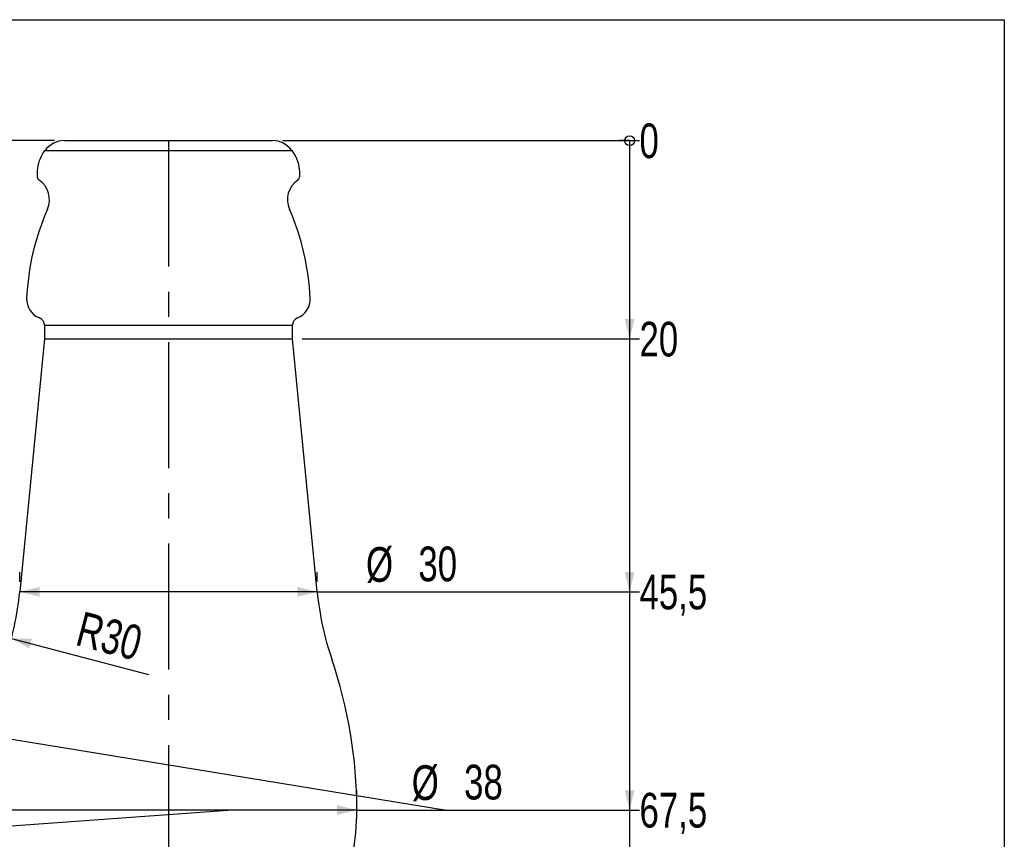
# Model space of a CAD drawing. Header units: millimetres. Extents: x 10 to 412, y 8 to 584.
# Tile 83 of 83: x 313 to 412, y 501 to 584. Entities that reach past the tile are written whole.
import ezdxf

# ---------------------------------------------------------------- set-up
doc = ezdxf.new("R2010")
doc.units = ezdxf.units.MM
doc.linetypes.add('CENTERX2', pattern=[20.32, 12.7, -2.54, 2.54, -2.54])
doc.layers.add('CENTERLINE', color=4, linetype='CENTERX2')
doc.layers.add('DIMENSIONS', color=2, linetype='Continuous')
doc.layers.add('OUTLINE', color=7, linetype='Continuous', lineweight=25)
doc.styles.add('SLDTEXTSTYLE0', font='TXT', dxfattribs={"width": 0.75})
doc.dimstyles.new('SLDDIMSTYLE11', dxfattribs={"dimtxt": 3.5, "dimasz": 2, "dimexe": 0, "dimexo": 0.0625, "dimgap": 0.875, "dimtad": 1, "dimrnd": 1e-09, "dimzin": 12, "dimdsep": 46, "dimtxsty": 'SLDTEXTSTYLE0', "dimsah": 1, "dimcen": 0, "dimadec": 0, "dimazin": 3, "dimtfac": 1, "dimtofl": 0, "dimtmove": 0, "dimatfit": 3, "dimfxl": 0, "dimfrac": 2, "dimtolj": 1, "dimtzin": 12, "dimarcsym": 0})
doc.dimstyles.new('SLDDIMSTYLE4', dxfattribs={"dimtxt": 3.5, "dimasz": 2, "dimexe": 0, "dimexo": 0.0625, "dimgap": 0.875, "dimtad": 1, "dimrnd": 1e-09, "dimzin": 12, "dimdsep": 46, "dimtxsty": 'SLDTEXTSTYLE0', "dimsah": 1, "dimcen": 0.09, "dimadec": 0, "dimazin": 3, "dimtol": 1, "dimtp": 1.5, "dimtm": 1.5, "dimtfac": 1, "dimtofl": 0, "dimtmove": 0, "dimatfit": 3, "dimfxl": 0, "dimfrac": 2, "dimtolj": 1, "dimarcsym": 0})
doc.dimstyles.new('SLDDIMSTYLE5', dxfattribs={"dimtxt": 3.5, "dimasz": 0.333333, "dimexe": 0, "dimexo": 0.0625, "dimgap": 0.875, "dimtad": 0, "dimtih": 1, "dimtoh": 1, "dimdec": 0, "dimrnd": 1e-09, "dimdsep": 46, "dimtxsty": 'SLDTEXTSTYLE0', "dimblk1": 'ORIGIN', "dimblk2": 'ORIGIN', "dimsah": 1, "dimcen": 0.09, "dimadec": 0, "dimazin": 2, "dimtfac": 1, "dimtdec": 0, "dimtofl": 0, "dimtmove": 0, "dimatfit": 3, "dimldrblk": 'ORIGIN', "dimfxl": 0, "dimfrac": 2, "dimtolj": 1, "dimtzin": 12, "dimarcsym": 0})
doc.dimstyles.new('SLDDIMSTYLE6', dxfattribs={"dimtxt": 3.5, "dimasz": 2, "dimexe": 0, "dimexo": 0.0625, "dimgap": 0.875, "dimtad": 0, "dimtih": 1, "dimtoh": 1, "dimrnd": 1e-09, "dimzin": 12, "dimdsep": 46, "dimtxsty": 'SLDTEXTSTYLE0', "dimsah": 1, "dimcen": 0.09, "dimadec": 0, "dimazin": 3, "dimtfac": 1, "dimtofl": 0, "dimtmove": 0, "dimatfit": 3, "dimfxl": 0, "dimfrac": 2, "dimtolj": 1, "dimtzin": 12, "dimarcsym": 0})
doc.dimstyles.new('SLDDIMSTYLE7', dxfattribs={"dimtxt": 3.5, "dimasz": 2, "dimexe": 0, "dimexo": 0.0625, "dimgap": 0.875, "dimtad": 1, "dimdec": 4, "dimzin": 12, "dimdsep": 46, "dimtxsty": 'SLDTEXTSTYLE0', "dimsah": 1, "dimcen": 0.09, "dimazin": 3, "dimtfac": 1, "dimtofl": 0, "dimtmove": 0, "dimatfit": 3, "dimfxl": 0, "dimfrac": 2, "dimtolj": 1, "dimtzin": 12, "dimarcsym": 0})
doc.dimstyles.new('SLDDIMSTYLE8', dxfattribs={"dimtxt": 3.5, "dimasz": 2, "dimexe": 0, "dimexo": 0.0625, "dimgap": 0.875, "dimtad": 1, "dimrnd": 1e-09, "dimzin": 12, "dimdsep": 46, "dimtxsty": 'SLDTEXTSTYLE0', "dimsah": 1, "dimcen": 0.09, "dimadec": 0, "dimazin": 3, "dimtfac": 1, "dimtofl": 0, "dimtmove": 0, "dimatfit": 3, "dimfxl": 0, "dimfrac": 2, "dimtolj": 1, "dimtzin": 12, "dimarcsym": 0})
doc.dimstyles.new('SLDDIMSTYLE9', dxfattribs={"dimtxt": 3.5, "dimasz": 2, "dimexe": 0, "dimexo": 0.0625, "dimgap": 0.875, "dimtad": 1, "dimrnd": 1e-09, "dimzin": 12, "dimdsep": 46, "dimtxsty": 'SLDTEXTSTYLE0', "dimsah": 1, "dimcen": 0, "dimadec": 0, "dimazin": 3, "dimtfac": 1, "dimtofl": 0, "dimtmove": 0, "dimatfit": 3, "dimfxl": 0, "dimfrac": 2, "dimtolj": 1, "dimtzin": 12, "dimarcsym": 0})

# ---------------------------------------------------------------- blocks, each defined once
blk = doc.blocks.new('_D_4')
at = {"layer": 'DIMENSIONS'}
for p, q in [((316.213, 571.805), (257.7, 571.805)), ((259.7, 324.805), (259.7, 571.805)), ((297.725, 324.805), (257.7, 324.805))]:
    blk.add_line(p, q, dxfattribs=at)
for points in [[(259.7, 571.805), (259.2, 569.805), (260.2, 569.805)], [(259.7, 324.805), (260.2, 326.805), (259.2, 326.805)]]:
    blk.add_solid(points, dxfattribs=at)
at = {"layer": 'DIMENSIONS', "attachment_point": 1, "rotation": 90, "style": 'SLDTEXTSTYLE0'}
for s, insert, char_height in [('±1,50', (256.2, 448.683), 2.5), ('247', (255.188, 439.632), 3.5)]:
    blk.add_mtext(s, dxfattribs=dict(at, insert=insert, char_height=char_height))
blk = doc.blocks.new('_Origin')
at = {"color": 0, "linetype": 'ByBlock', "lineweight": -2}
blk.add_line((0, 0), (-1, 0), dxfattribs=at)
blk.add_circle((0, 0), 0.5, dxfattribs=at)
blk = doc.blocks.new('_D_13')
at = {"layer": 'DIMENSIONS'}
blk.add_line((339.188, 571.805), (375.207, 571.805), dxfattribs=at)
blk.add_blockref('_Origin', (374.207, 571.805), dxfattribs=at)
at = {"layer": 'DIMENSIONS', "insert": (375.207, 573.539), "char_height": 3.5, "attachment_point": 1, "style": 'SLDTEXTSTYLE0'}
blk.add_mtext('0', dxfattribs=at)
blk = doc.blocks.new('_D_14')
at = {"layer": 'DIMENSIONS'}
for p, q in [((374.207, 571.805), (374.207, 551.805)), ((341.2, 551.805), (375.207, 551.805))]:
    blk.add_line(p, q, dxfattribs=at)
blk.add_solid([(374.207, 551.805), (374.707, 553.805), (373.707, 553.805)], dxfattribs=at)
at = {"layer": 'DIMENSIONS', "insert": (375.207, 553.539), "char_height": 3.5, "attachment_point": 1, "style": 'SLDTEXTSTYLE0'}
blk.add_mtext('20', dxfattribs=at)
blk = doc.blocks.new('_D_15')
at = {"layer": 'DIMENSIONS'}
for p, q in [((374.207, 551.805), (374.207, 526.305)), ((343.7, 526.305), (375.207, 526.305))]:
    blk.add_line(p, q, dxfattribs=at)
blk.add_solid([(374.207, 526.305), (374.707, 528.305), (373.707, 528.305)], dxfattribs=at)
at = {"layer": 'DIMENSIONS', "insert": (375.207, 528.039), "char_height": 3.5, "attachment_point": 1, "style": 'SLDTEXTSTYLE0'}
blk.add_mtext('45,5', dxfattribs=at)
blk = doc.blocks.new('_D_16')
at = {"layer": 'DIMENSIONS'}
for p, q in [((374.207, 526.305), (374.207, 504.305)), ((347.7, 504.305), (375.207, 504.305))]:
    blk.add_line(p, q, dxfattribs=at)
blk.add_solid([(374.207, 504.305), (374.707, 506.305), (373.707, 506.305)], dxfattribs=at)
at = {"layer": 'DIMENSIONS', "insert": (375.207, 506.039), "char_height": 3.5, "attachment_point": 1, "style": 'SLDTEXTSTYLE0'}
blk.add_mtext('67,5', dxfattribs=at)
blk = doc.blocks.new('_D_17')
at = {"layer": 'DIMENSIONS'}
for p, q in [((374.207, 504.305), (374.207, 493.305)), ((346.7, 493.305), (375.207, 493.305))]:
    blk.add_line(p, q, dxfattribs=at)
blk.add_solid([(374.207, 493.305), (374.707, 495.305), (373.707, 495.305)], dxfattribs=at)
at = {"layer": 'DIMENSIONS', "insert": (375.207, 495.039), "char_height": 3.5, "attachment_point": 1, "style": 'SLDTEXTSTYLE0'}
blk.add_mtext('78,5', dxfattribs=at)
blk = doc.blocks.new('_D_18')
at = {"layer": 'DIMENSIONS'}
for start, end in [(303.36206, 321.65756), (270, 303.36206)]:
    blk.add_arc((327.7, 518.246), 50.949, start, end, dxfattribs=at)
for points in [[(355.718, 475.693), (353.76, 475.049), (354.293, 474.203)], [(327.7, 467.297), (329.71, 466.836), (329.69, 467.836)]]:
    blk.add_solid(points, dxfattribs=at)
at = {"layer": 'DIMENSIONS', "insert": (355.173, 480.203), "char_height": 3.5, "attachment_point": 1, "rotation": 44.10832, "style": 'SLDTEXTSTYLE0'}
blk.add_mtext('33,36°', dxfattribs=at)
blk = doc.blocks.new('_D_21')
at = {"layer": 'DIMENSIONS'}
for p, q in [((312.7, 527.305), (312.7, 528.305)), ((342.7, 527.305), (342.7, 528.305)), ((342.7, 526.305), (312.7, 526.305)), ((342.7, 526.305), (358.078, 526.305))]:
    blk.add_line(p, q, dxfattribs=at)
for points in [[(312.7, 526.305), (314.7, 525.805), (314.7, 526.805)], [(342.7, 526.305), (340.7, 526.805), (340.7, 525.805)]]:
    blk.add_solid(points, dxfattribs=at)
at = {"layer": 'DIMENSIONS', "char_height": 3.5, "attachment_point": 1, "style": 'SLDTEXTSTYLE0'}
for s, insert in [('%%c', (347.628, 530.817)), ('30', (352.906, 530.87))]:
    blk.add_mtext(s, dxfattribs=dict(at, insert=insert))
blk = doc.blocks.new('_D_22')
at = {"layer": 'DIMENSIONS'}
for p, q in [((308.7, 505.305), (308.7, 506.305)), ((346.7, 505.305), (346.7, 506.305)), ((346.7, 504.305), (308.7, 504.305)), ((346.7, 504.305), (362.69, 504.305))]:
    blk.add_line(p, q, dxfattribs=at)
for points in [[(308.7, 504.305), (310.7, 503.805), (310.7, 504.805)], [(346.7, 504.305), (344.7, 504.805), (344.7, 503.805)]]:
    blk.add_solid(points, dxfattribs=at)
at = {"layer": 'DIMENSIONS', "char_height": 3.5, "attachment_point": 1, "style": 'SLDTEXTSTYLE0'}
for s, insert in [('%%c', (352.239, 508.817)), ('38', (357.517, 508.87))]:
    blk.add_mtext(s, dxfattribs=dict(at, insert=insert))
blk = doc.blocks.new('_D_26')
at = {"layer": 'DIMENSIONS'}
blk.add_line((311.858, 521.605), (325.675, 517.973), dxfattribs=at)
blk.add_solid([(311.858, 521.605), (313.665, 520.613), (313.919, 521.581)], dxfattribs=at)
at = {"layer": 'DIMENSIONS', "insert": (319.077, 524.366), "char_height": 3.5, "attachment_point": 1, "rotation": 345.272, "style": 'SLDTEXTSTYLE0'}
blk.add_mtext('R30', dxfattribs=at)
blk = doc.blocks.new('_D_27')
at = {"layer": 'DIMENSIONS'}
for q in [(290.449, 514.934), (355.759, 504.305)]:
    blk.add_line((309.311, 511.864), q, dxfattribs=at)
blk.add_solid([(309.311, 511.864), (307.418, 512.679), (307.257, 511.692)], dxfattribs=at)
at = {"layer": 'DIMENSIONS', "insert": (291.173, 519.384), "char_height": 3.5, "attachment_point": 1, "rotation": 350.75637, "style": 'SLDTEXTSTYLE0'}
blk.add_mtext('R47,06', dxfattribs=at)
blk = doc.blocks.new('_D_28')
at = {"layer": 'DIMENSIONS'}
for q in [(333.7, 504.305), (296.559, 501.588)]:
    blk.add_line((308.767, 502.481), q, dxfattribs=at)
blk.add_solid([(308.767, 502.481), (306.736, 502.834), (306.809, 501.836)], dxfattribs=at)
at = {"layer": 'DIMENSIONS', "insert": (296.231, 506.078), "char_height": 3.5, "attachment_point": 1, "rotation": 4.18458, "style": 'SLDTEXTSTYLE0'}
blk.add_mtext('R25', dxfattribs=at)

msp = doc.modelspace()

# ---------------------------------------------------------------- linework, layer by layer
at = {"layer": 'CENTERLINE'}
msp.add_line((327.70013, 571.80517), (327.70013, 322.81249), dxfattribs=at)
at = {"layer": 'OUTLINE'}
for p, q in [((10, 584), (412, 584)), ((412, 584), (412, 8)), ((317.21269, 571.80517), (338.18757, 571.80517)), ((315.21324, 570.80517), (340.18703, 570.80517)), ((314.45013, 568.45517), (314.45013, 568.23348)), ((340.95013, 568.23348), (340.95013, 568.45517)), ((315.20013, 553.18983), (315.20013, 551.80517)), ((315.20013, 553.18983), (340.20013, 553.18983)), ((340.20013, 551.80517), (340.20013, 553.18983)), ((315.20013, 551.80517), (312.70013, 526.30517)), ((315.20013, 551.80517), (340.20013, 551.80517)), ((342.70013, 526.30517), (340.20013, 551.80517))]:
    msp.add_line(p, q, dxfattribs=at)
for centre, radius, start, end in [((317.21269, 569.40517), 2.4, 90, 144.3146653), ((338.18757, 569.40517), 2.4, 35.6853347, 90), ((318.45013, 568.45517), 4, 144.0201994, 180), ((336.95013, 568.45517), 4, 0, 35.9798006), ((314.95013, 568.23348), 0.5, 180, 235.3218804), ((340.45013, 568.23348), 0.5, 304.6781196, 0), ((313.30013, 565.84863), 2.4, 336.2446553, 55.3218804), ((342.10013, 565.84863), 2.4, 124.6781196, 203.7553447), ((338.37864, 554.81103), 25, 156.2446553, 177.5227149), ((317.02163, 554.81103), 25, 2.4772851, 23.7553447), ((315.40013, 555.80517), 2, 177.5227149, 249.0751676), ((340.00013, 555.80517), 2, 290.9248324, 2.4772851), ((314.40013, 553.18983), 0.8, 0, 69.0751676), ((341.00013, 553.18983), 0.8, 110.9248324, 180), ((282.84328, 529.23231), 30, 341.1262579, 354.4006607), ((372.55699, 529.23231), 30, 185.5993393, 198.8737421), ((299.64174, 504.30517), 47.05839, 0, 18.8737421), ((321.70013, 504.30517), 25, 349.6111422, 0)]:
    msp.add_arc(centre, radius, start, end, dxfattribs=at)

# ---------------------------------------------------------------- dimensions: what is measured, and where the dimension line sits
at = {"layer": 'DIMENSIONS'}
for feature_location, offset, origin, dimstyle, picture, middle in [((338.1875734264, 571.8051684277), (37.0191583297, 0), (338.1875734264, 571.8051684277), 'SLDDIMSTYLE5', '_D_13', (376.4997873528, 571.8051684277)), ((340.20013, 551.80517), (35.0066, 0), (338.18757, 571.80517), 'SLDDIMSTYLE6', '_D_14', (377.79284, 551.80517)), ((342.70013, 526.30517), (32.5066, 0), (338.18757, 571.80517), 'SLDDIMSTYLE6', '_D_15', (379.73243, 526.30517)), ((346.70013, 504.30517), (28.5066, 0), (338.18757, 571.80517), 'SLDDIMSTYLE6', '_D_16', (379.73243, 504.30517)), ((345.70013, 493.30517), (29.5066, 0), (338.18757, 571.80517), 'SLDDIMSTYLE6', '_D_17', (379.73243, 493.30517))]:
    dim = msp.add_ordinate_dim(feature_location=feature_location, offset=offset, dtype=0, origin=origin, dimstyle=dimstyle, dxfattribs=at)
    dim.commit()
    dim.dimension.update_dxf_attribs({"geometry": picture, "text_midpoint": middle})
dim = msp.add_linear_dim(base=(259.70013, 571.80517), p1=(298.72494, 324.80517), p2=(317.21269, 571.80517), angle=90, dimstyle='SLDDIMSTYLE4', dxfattribs=at)
dim.commit()
dim.dimension.update_dxf_attribs({"geometry": '_D_4', "text_midpoint": (259.70013, 448.30517), "dimtype": 160})
dim = msp.add_angular_dim_2l(base=(342.32465, 469.44099), line1=((327.70013, 322.81249), (327.70013, 571.80517)), line2=((361.70226, 466.60445), (347.01844, 488.90575)), dimstyle='SLDDIMSTYLE7', dxfattribs=at)
dim.commit()
dim.dimension.update_dxf_attribs({"geometry": '_D_18', "text_midpoint": (363.16137, 481.66322), "dimtype": 162})
for base, p1, p2, picture, middle in [((312.70013, 526.30517), (342.70013, 526.30517), (312.70013, 526.30517), '_D_21', (352.85315, 526.30517)), ((308.70013, 504.30517), (346.70013, 504.30517), (308.70013, 504.30517), '_D_22', (357.46422, 504.30517))]:
    dim = msp.add_linear_dim(base=base, p1=p1, p2=p2, text='%%c<>', dimstyle='SLDDIMSTYLE8', dxfattribs=at)
    dim.commit()
    dim.dimension.update_dxf_attribs({"geometry": picture, "text_midpoint": middle, "dimtype": 160})
for center, mpoint, dimstyle, picture, middle in [((282.84328, 529.23231), (311.85759, 521.6054), 'SLDDIMSTYLE11', '_D_26', (321.89505, 518.96689)), ((355.75853, 504.30517), (309.31122, 511.86429), 'SLDDIMSTYLE9', '_D_27', (297.52656, 513.78221)), ((333.70013, 504.30517), (308.76678, 502.48092), 'SLDDIMSTYLE9', '_D_28', (300.43681, 501.87147))]:
    dim = msp.add_radius_dim(center=center, mpoint=mpoint, dimstyle=dimstyle, dxfattribs=at)
    dim.commit()
    dim.dimension.update_dxf_attribs({"geometry": picture, "text_midpoint": middle, "dimtype": 164})

doc.saveas('drawing.dxf')
